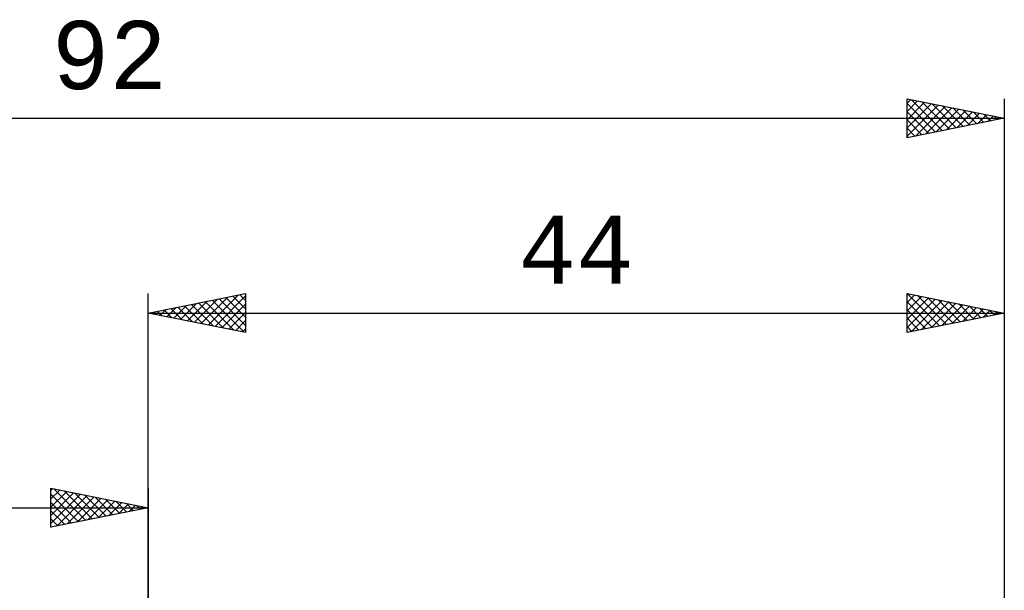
# Model space of a CAD drawing. Header units: millimetres. Extents: x -65 to 96, y -43 to 45.
# Tile 4 of 5: x -7 to 44, y 16 to 45. Entities that reach past the tile are written whole.
import ezdxf
from ezdxf.enums import TextEntityAlignment as Align

# ---------------------------------------------------------------- set-up
doc = ezdxf.new("R2010")
doc.units = ezdxf.units.MM
doc.header["$LTSCALE"] = 5.2
doc.layers.add('2', color=7, linetype='CONTINUOUS')
doc.layers.add('SK2', color=7, linetype='CONTINUOUS')
doc.styles.get("Standard").update_dxf_attribs({"font": 'Monospac821 BT'})

msp = doc.modelspace()

# ---------------------------------------------------------------- linework, layer by layer
at = {"layer": '2', "color": 7, "linetype": 'CONTINUOUS', "lineweight": 25}
for p, q in [((0, 0), (0, 31)), ((0, 30), (5, 31)), ((3.08, 29.384), (4.62, 30.924)), ((3.433, 29.313), (5, 30.88)), ((4.698, 30.94), (5, 30.638)), ((5, 31), (5, 29)), ((39, 29), (39, 31)), ((39, 31), (44, 30)), ((39, 30.957), (39.036, 30.993)), ((39, 30.533), (39.389, 30.922)), ((39.004, 30.999), (40.67, 29.334)), ((39.535, 30.893), (41.023, 29.405)), ((44, 31), (44, 8)), ((1.312, 29.738), (1.968, 30.394)), ((1.665, 29.667), (2.498, 30.5)), ((1.87, 30.374), (2.805, 29.439)), ((2.019, 29.596), (3.029, 30.606)), ((2.224, 30.445), (3.335, 29.333)), ((2.373, 29.525), (3.559, 30.712)), ((2.577, 30.515), (3.866, 29.227)), ((2.726, 29.455), (4.089, 30.818)), ((2.931, 30.586), (4.396, 29.121)), ((3.284, 30.657), (4.926, 29.015)), ((3.638, 30.728), (5, 29.365)), ((3.787, 29.243), (5, 30.456)), ((3.991, 30.798), (5, 29.79)), ((4.345, 30.869), (5, 30.214)), ((39, 30.109), (39.743, 30.851)), ((39, 29.684), (40.096, 30.781)), ((39, 29.26), (40.45, 30.71)), ((39, 30.579), (40.316, 29.263)), ((39.205, 29.041), (40.803, 30.639)), ((39.736, 29.147), (41.157, 30.569)), ((40.065, 30.787), (41.377, 29.475)), ((40.266, 29.253), (41.511, 30.498)), ((40.595, 30.681), (41.73, 29.546)), ((40.796, 29.359), (41.864, 30.427)), ((41.126, 30.575), (42.084, 29.617)), ((41.656, 30.469), (42.437, 29.687)), ((0, 30), (44, 30)), ((5, 29), (0, 30)), ((0.102, 30.02), (0.153, 29.969)), ((0.251, 29.95), (0.377, 30.075)), ((0.456, 30.091), (0.684, 29.863)), ((0.605, 29.879), (0.907, 30.181)), ((0.809, 30.162), (1.214, 29.757)), ((0.958, 29.808), (1.438, 30.288)), ((1.163, 30.233), (1.744, 29.651)), ((1.517, 30.303), (2.275, 29.545)), ((4.14, 29.172), (5, 30.032)), ((39, 30.155), (39.963, 29.193)), ((44, 30), (39, 29)), ((41.327, 29.465), (42.218, 30.356)), ((41.857, 29.571), (42.571, 30.286)), ((42.186, 30.363), (42.791, 29.758)), ((42.387, 29.677), (42.925, 30.215)), ((42.717, 30.257), (43.145, 29.829)), ((42.917, 29.783), (43.278, 30.144)), ((43.247, 30.151), (43.498, 29.9)), ((43.448, 29.89), (43.632, 30.074)), ((43.777, 30.045), (43.852, 29.97)), ((43.978, 29.996), (43.985, 30.003)), ((4.494, 29.101), (5, 29.607)), ((39, 29.731), (39.609, 29.122)), ((4.847, 29.031), (5, 29.183)), ((39, 29.307), (39.255, 29.051))]:
    msp.add_line(p, q, dxfattribs=at)
at = {"layer": 'SK2', "color": 7, "linetype": 'CONTINUOUS', "lineweight": 25}
for p, q in [((39, 39), (39, 41)), ((39, 41), (44, 40)), ((44, 41), (44, 0)), ((39, 40.775), (39.188, 40.962)), ((39, 40.351), (39.541, 40.892)), ((39, 39.926), (39.895, 40.821)), ((39, 40.762), (40.468, 39.294)), ((39, 39.502), (40.248, 40.75)), ((39, 39.078), (40.602, 40.68)), ((39.232, 40.954), (40.822, 39.364)), ((39.433, 39.087), (40.955, 40.609)), ((39.763, 40.847), (41.175, 39.435)), ((39.963, 39.193), (41.309, 40.538)), ((40.293, 40.741), (41.529, 39.506)), ((40.823, 40.635), (41.882, 39.576)), ((41.354, 40.529), (42.236, 39.647)), ((-48, 40), (44, 40)), ((39, 40.337), (40.114, 39.223)), ((44, 40), (39, 39)), ((40.494, 39.299), (41.663, 40.467)), ((41.024, 39.405), (42.016, 40.397)), ((41.554, 39.511), (42.37, 40.326)), ((41.884, 40.423), (42.589, 39.718)), ((42.085, 39.617), (42.723, 40.255)), ((42.414, 40.317), (42.943, 39.789)), ((42.615, 39.723), (43.077, 40.185)), ((42.945, 40.211), (43.296, 39.859)), ((43.145, 39.829), (43.43, 40.114)), ((43.475, 40.105), (43.65, 39.93)), ((43.676, 39.935), (43.784, 40.043)), ((39, 39.913), (39.761, 39.152)), ((39, 39.489), (39.407, 39.081)), ((39, 39.065), (39.054, 39.011)), ((-5, 19), (-5, 21)), ((-5, 21), (0, 20)), ((-5, 20.88), (-4.9, 20.98)), ((-5, 20.456), (-4.547, 20.909)), ((-5, 20.032), (-4.193, 20.839)), ((-5, 19.607), (-3.839, 20.768)), ((-4.847, 20.969), (-3.232, 19.354)), ((-4.317, 20.863), (-2.878, 19.424)), ((-3.787, 20.757), (-2.525, 19.495)), ((0, 21), (0, 8)), ((-5, 20.698), (-3.585, 19.283)), ((-5, 19.183), (-3.486, 20.697)), ((-5, 20.274), (-3.939, 19.212)), ((-4.698, 19.06), (-3.132, 20.626)), ((-4.168, 19.166), (-2.779, 20.556)), ((-3.638, 19.272), (-2.425, 20.485)), ((-3.256, 20.651), (-2.171, 19.566)), ((-3.107, 19.379), (-2.072, 20.414)), ((-2.726, 20.545), (-1.817, 19.637)), ((-2.577, 19.485), (-1.718, 20.344)), ((-2.196, 20.439), (-1.464, 19.707)), ((-2.047, 19.591), (-1.365, 20.273)), ((-1.665, 20.333), (-1.11, 19.778)), ((-48, 20), (0, 20)), ((0, 20), (-5, 19)), ((-5, 19.849), (-4.292, 19.142)), ((-1.517, 19.697), (-1.011, 20.202)), ((-1.135, 20.227), (-0.757, 19.849)), ((-0.986, 19.803), (-0.657, 20.131)), ((-0.605, 20.121), (-0.403, 19.919)), ((-0.456, 19.909), (-0.304, 20.061)), ((-0.074, 20.015), (-0.05, 19.99)), ((-5, 19.425), (-4.646, 19.071)), ((-5, 19.001), (-4.999, 19))]:
    msp.add_line(p, q, dxfattribs=at)

# ---------------------------------------------------------------- texts
at = {"layer": '2', "color": 7, "linetype": 'CONTINUOUS', "lineweight": 25}
msp.add_text('44', height=3.5, dxfattribs=at).set_placement((22, 31.5), align=Align.CENTER)
at = {"layer": 'SK2', "color": 7, "linetype": 'CONTINUOUS', "lineweight": 25}
msp.add_text('92', height=3.5, dxfattribs=at).set_placement((-2, 41.5), align=Align.CENTER)

doc.saveas('drawing.dxf')
